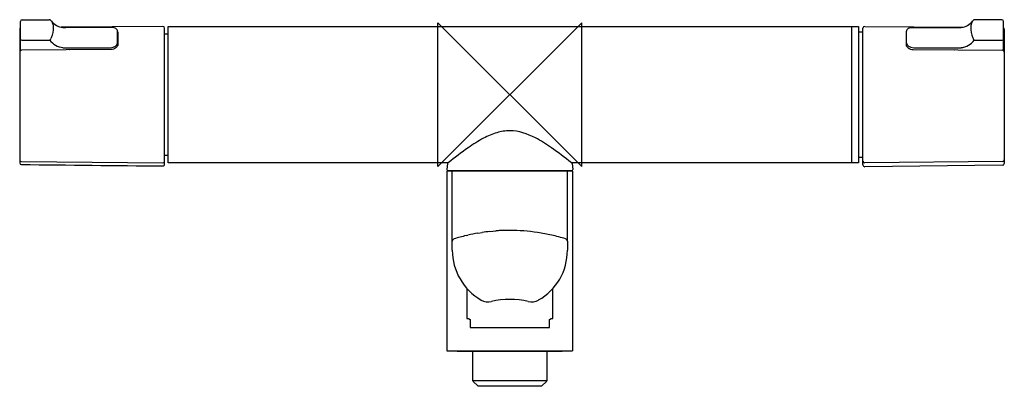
# Model space of a CAD drawing. Header units: millimetres. Extents: x -136 to 138, y -81 to 21.
import ezdxf

# ---------------------------------------------------------------- set-up
doc = ezdxf.new("R2010")
doc.units = ezdxf.units.MM
doc.header["$MEASUREMENT"] = 0
doc.layers.add('ORIGIN', color=6, linetype='Continuous')
doc.layers.add('PLANNING', color=1, linetype='Continuous')

# ---------------------------------------------------------------- blocks, each defined once
blk = doc.blocks.new('240000_f')
at = {"layer": 'ORIGIN'}
for p, q in [((20, 20), (-20, -20)), ((-20, -20), (-20, 20)), ((-20, 20), (20, -20)), ((20, -20), (20, 20))]:
    blk.add_line(p, q, dxfattribs=at)
at = {"layer": 'PLANNING'}
for p, q in [((-136.1, 12.24), (-136.1, 20.35)), ((-135.6, 20.83), (-128.14, 20.83)), ((-127.62, 20.63), (-127.48, 20.44)), ((128.84, 20.62), (128.69, 20.44)), ((136.82, 20.82), (129.36, 20.82)), ((137.32, 12.24), (137.32, 20.34)), ((-136.3, 18.16), (-136.3, -18.97)), ((-96.5, 19), (-124.8, 18.75)), ((-110.02, 18.55), (-123.5, 18.65)), ((-109.1, 14.35), (-109.1, 17.7)), ((-109, 17.39), (-109, 13.89)), ((-96, -19.37), (-96, 18.51)), ((-96, 16.91), (-95, 16.93)), ((-95, 19), (95, 19)), ((-95, -18.99), (-95, 19)), ((95, 19), (97, 18.99)), ((95, 18.99), (95, -18.93)), ((97, 18.99), (97, -19)), ((97.2, 17.5), (98.22, 17.5)), ((98.22, -19.58), (98.22, 18.5)), ((98.72, 18.99), (126.05, 18.75)), ((110.22, 17.39), (110.22, 13.89)), ((110.32, 13.52), (110.32, 17.7)), ((111.24, 18.54), (124.72, 18.64)), ((137.52, 18.15), (137.52, -19.17)), ((-135.73, 15.17), (-127.97, 15.16)), ((-127.54, 15.79), (-127.61, 15.61)), ((-109.1, 13.53), (-109.1, 14.35)), ((128.76, 15.78), (128.82, 15.6)), ((129.19, 15.15), (136.95, 15.16)), ((-136.3, 12.35), (-136.31, 12.2)), ((-111, 12.54), (-135.8, 12.35)), ((-124.27, 13.06), (-111.1, 13.06)), ((-122.38, 12.49), (-122.43, 12.45)), ((112.22, 12.54), (137.02, 12.34)), ((112.32, 13.06), (125.49, 13.06)), ((123.6, 12.48), (123.64, 12.44)), ((137.52, 12.35), (137.52, 12.19)), ((-135.8, -18.64), (-96.5, -18.98)), ((-95, -16.93), (-96, -16.91)), ((-17.11, -19), (-95, -18.99)), ((-17.21, -19), (-17.25, -19.03)), ((97, -19), (17.11, -19)), ((17.21, -19), (17.25, -19.03)), ((98.22, -17.5), (97.2, -17.5)), ((137.02, -18.65), (98.72, -18.99)), ((-17.5, -21.3), (-17.5, -71.3)), ((17.5, -21.3), (-17.5, -21.3)), ((-17.33, -19.17), (-17.48, -20.89)), ((-17.28, -21.1), (17.28, -21.1)), ((-16, -43.3), (-16, -21.3)), ((16, -40.62), (16, -21.3)), ((17.28, -21.1), (17.21, -21.1)), ((17.33, -19.17), (17.48, -20.89)), ((17.5, -71.3), (17.5, -21.3)), ((137.02, -19.67), (98.72, -20.08)), ((-5.57, -38.1), (-3.85, -37.94)), ((-12.18, -39.25), (-11.65, -39.13)), ((-8.87, -38.57), (-7.7, -38.38)), ((16, -40.82), (16, -43.3)), ((-11.93, -53.97), (-11.93, -62.35)), ((11.93, -62.35), (11.93, -53.97)), ((-11.93, -62.35), (-11.5, -62.35)), ((-11.5, -62.35), (-11, -62.64)), ((-11, -62.64), (-11, -64.85)), ((11, -62.64), (11.5, -62.35)), ((11, -64.85), (11, -62.64)), ((11.5, -62.35), (11.93, -62.35)), ((-11, -64.85), (11, -64.85)), ((-14.6, -71.4), (-14.7, -71.3)), ((-14.6, -71.4), (14.6, -71.4)), ((-14.54, -71.4), (-14.6, -71.4)), ((-10.3, -79.7), (-10.3, -71.4)), ((-8.09, -71.3), (17.44, -71.3)), ((10.3, -71.4), (10.3, -79.7)), ((14.6, -71.4), (14.7, -71.3)), ((-8.8, -81.2), (-10.28, -79.72)), ((10.3, -79.7), (-10.26, -79.7)), ((8.8, -81.2), (-8.8, -81.2)), ((10.28, -79.72), (8.8, -81.2)), ((10.26, -79.7), (10.3, -79.7))]:
    blk.add_line(p, q, dxfattribs=at)
for centre, radius, start, end in [((-135.61, 20.34), 0.489, 88.7096, 178.6486), ((-128.06, 20.26), 0.575, 40.2768, 98.0188), ((-123.83, 23.25), 4.61, 217.99, 263.5782), ((125.04, 23.25), 4.61, 276.4218, 322.01), ((129.27, 20.25), 0.575, 81.9812, 139.7232), ((136.83, 20.33), 0.489, 1.3514, 91.2904), ((-135.8, 18.16), 0.5, 126.8623, 179.999), ((-123.75, 23.9), 5.26, 263.5782, 272.7489), ((-110.21, 17.33), 1.24, 33.8095, 81.5385), ((-109.76, 17.7), 0.661, 0, 27.9868), ((-109.2, 17.38), 0.204, 3.5803, 59.4813), ((-96.5, 18.5), 0.498, 1.2528, 90.5), ((97.21, 17.7), 0.203, 180, 268.5294), ((98.71, 18.49), 0.498, 89.5, 178.7472), ((110.42, 17.37), 0.204, 120.5187, 176.4197), ((110.98, 17.7), 0.661, 152.0132, 180), ((111.42, 17.32), 1.24, 98.4615, 146.1905), ((124.97, 23.89), 5.26, 267.2511, 276.4218), ((137.02, 18.15), 0.5, 360, 53.1388), ((-135.76, 15.52), 0.359, 199.0372, 274.44), ((-128.42, 15.89), 0.862, 301.4427, 340.8014), ((-123.67, 18.44), 5.4, 217.3325, 263.6195), ((124.89, 18.43), 5.4, 276.3805, 322.6675), ((129.64, 15.88), 0.862, 199.1986, 238.5573), ((136.98, 15.52), 0.359, 265.56, 340.9628), ((-135.8, 11.84), 0.502, 90.6701, 180), ((137.01, 11.84), 0.502, 0, 89.3299), ((-135.8, -18.14), 0.5, 179.9436, 269.5127), ((-135.8, -18.97), 0.5, 180.0924, 269.3824), ((-96.5, -18.48), 0.502, 270.0181, 352.1237), ((-17.09, -19.22), 0.246, 128.7767, 167.6652), ((17.09, -19.22), 0.246, 12.3348, 51.2233), ((97.21, -17.7), 0.203, 91.4706, 180), ((98.72, -18.48), 0.502, 187.8763, 269.9819), ((137.02, -18.15), 0.5, 270.5, 0.0218), ((240.5, 34889.89), 34911.38, 269.382402, 269.446904), ((-96.5, -19.37), 0.5, 269.4469, 359.999), ((-17.27, -20.89), 0.212, 180.6165, 266.6205), ((17.27, -20.89), 0.212, 273.4307, 359.4481), ((98.72, -19.58), 0.5, 180, 270.5541), ((137.02, -19.17), 0.5, 270.5997, 359.9768), ((-2.77, -68.06), 30.09, 95.331, 99.433), ((-0.75, -76.27), 38.46, 92.7783, 94.6216), ((0.02, -92.16), 54.36, 90.0709, 92.7783), ((-0.17, -91.58), 53.78, 81.5686, 89.8065), ((-15.29, -40.82), 0.707, 107.2189, 175.6264), ((-1.49, -85.36), 47.33, 103.056, 107.2189), ((-2.92, -75.48), 37.38, 99.1591, 103.5046), ((0.51, -86.96), 49.11, 79.1866, 81.5686), ((-0.62, -92.88), 55.14, 77.1403, 79.1866), ((-1.09, -94.95), 57.26, 73.1542, 77.1403), ((15.3, -40.82), 0.7, 0, 73.1542), ((15.3, -40.82), 0.7, 0, 15.6299), ((0, -43.3), 16, 180, 240.1473), ((0.37, -43.51), 15.63, 299.0675, 0.7852), ((-6.09, -53.91), 3.77, 240.1473, 284.7675), ((0, -83.09), 26.05, 78.6504, 101.3496), ((6.07, -53.77), 3.9, 256.0176, 299.0675)]:
    blk.add_arc(centre, radius, start, end, dxfattribs=at)
for points, knots in [([(-127.48, 20.44), (-127.16, 19.99), (-126.99, 19.38), (-126.99, 17.81), (-127.17, 16.87), (-127.54, 15.79)], [16.9334212, 16.9334212, 16.9334212, 16.9334212, 17.4028296, 17.4028296, 17.9027536, 17.9027536, 17.9027536, 17.9027536]), ([(128.69, 20.44), (128.37, 19.98), (128.21, 19.37), (128.21, 17.81), (128.39, 16.86), (128.76, 15.78)], [16.9334212, 16.9334212, 16.9334212, 16.9334212, 17.4028296, 17.4028296, 17.9027536, 17.9027536, 17.9027536, 17.9027536]), ([(-109, 13.89), (-109, 13.83), (-109.03, 13.67), (-109.18, 13.36), (-109.68, 12.83), (-110.44, 12.55), (-111, 12.54)], [3.5, 3.5, 3.5, 3.5, 3.983755, 4.545448, 5.206507, 6.887337, 6.887337, 6.887337, 6.887337]), ([(110.22, 13.89), (110.22, 13.82), (110.24, 13.66), (110.4, 13.35), (110.9, 12.82), (111.66, 12.54), (112.22, 12.54)], [3.5, 3.5, 3.5, 3.5, 3.983755, 4.545448, 5.206507, 6.887337, 6.887337, 6.887337, 6.887337]), ([(17.11, -19), (15.32, -17.53), (12.07, -15.04), (6.6, -11.49), (1.29, -9.65), (-3.79, -10.5), (-7.65, -12.2), (-12.16, -15.08), (-15.31, -17.54), (-17.11, -19)], [739.897216, 739.897216, 739.897216, 739.897216, 746.854432, 752.095974, 759.572708, 763.229463, 767.207075, 772.243656, 779.203412, 779.203412, 779.203412, 779.203412])]:
    blk.add_open_spline(points, degree=3, knots=knots, dxfattribs=at)
for points in [[(-111.1, 13.06), (-110, 13.06), (-109.1, 13.69), (-109.1, 14.35)], [(110.32, 14.35), (110.32, 13.68), (111.21, 13.06), (112.32, 13.06)]]:
    blk.add_open_spline(points, degree=3, dxfattribs=at)
blk.add_rational_spline([(-17.44, -71.3), (-18.39, -71.3), (-8.09, -71.3)], [0.953359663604, 0.813438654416, 1], degree=2, dxfattribs=at)

msp = doc.modelspace()

# ---------------------------------------------------------------- block references
msp.add_blockref('240000_f', (0, 0))

doc.saveas('drawing.dxf')
